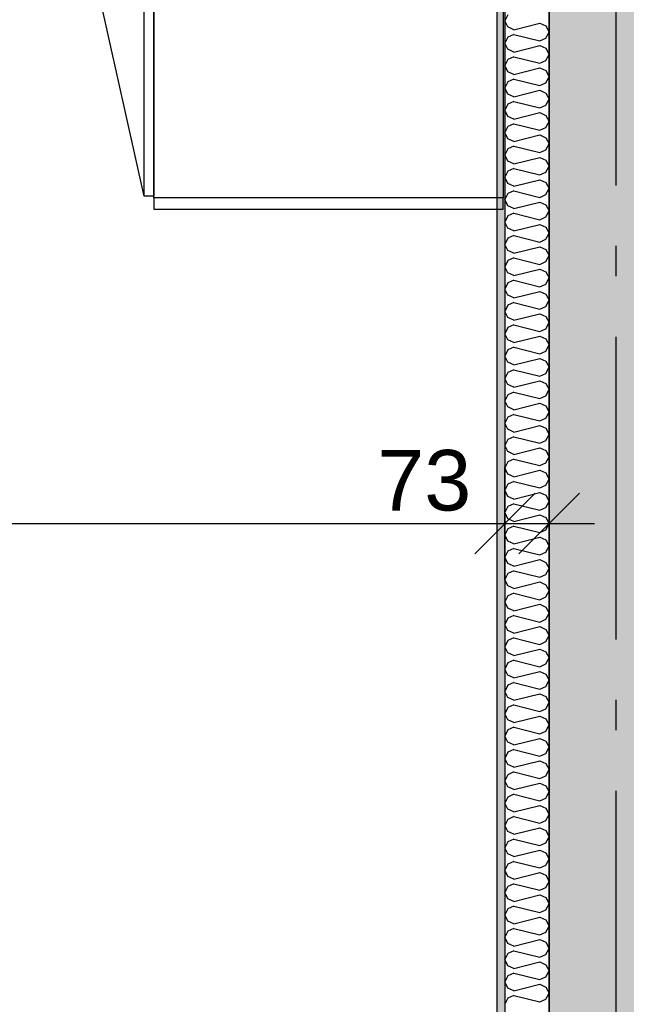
# Model space of a CAD drawing. Header units: millimetres. Extents: x -150 to 340931, y -1115 to 365939.
# Tile 115 of 253: x 285166 to 286169, y 352734 to 354361. Entities that reach past the tile are written whole.
import ezdxf
from ezdxf.enums import TextEntityAlignment as Align

# ---------------------------------------------------------------- set-up
doc = ezdxf.new("R2010")
doc.units = ezdxf.units.MM
doc.header["$LTSCALE"] = 0.5
doc.header["$MEASUREMENT"] = 0
doc.linetypes.add('Akselinje', pattern=[1500, 1000, -200, 100, -200])
doc.linetypes.add('PLINE', pattern=[0])
for name, color, linetype in [('232- Ikke-bærende yttervegger (Skravur)(Nye konstruksjoner)', 7, 'Continuous'), ('232- Ikke-bærende yttervegger(Nye konstruksjoner)', 7, 'Continuous'), ('242- Ikke-bærende innervegger (Skravur)(Nye konstruksjoner)', 7, 'Continuous'), ('242- Ikke-bærende innervegger(Nye konstruksjoner)', 7, 'Continuous'), ('273- Kjøkkeninnredning(Nye konstruksjoner)', 7, 'Continuous'), ('82-- Modullinjer(Nye konstruksjoner)', 7, 'Continuous'), ('842-M___1_50 Målsetting bygning(Nye konstruksjoner)', 7, 'Continuous'), ('862- M___Nettoareal(Nye konstruksjoner)', 7, 'Continuous'), ('862- M___Nettoareal(Polylinje)(Nye konstruksjoner)', 7, 'Continuous'), ('862- M___Nettoareal(Tekst)(Nye konstruksjoner)', 7, 'Continuous')]:
    doc.layers.add(name, color=color, linetype=linetype)
doc.layers.add('236- Innvendig kledning og overflate(Nye konstruksjoner)', color=7, linetype='Continuous', lineweight=0)
doc.styles.add('GENERATED_STYLE_1', font='txt')
doc.styles.add('GENERATED_STYLE_3', font='arial.ttf')
doc.styles.add('GENERATED_STYLE_5', font='arial.ttf')
doc.dimstyles.new('GENERATED_STYLE__1', dxfattribs={"dimtxt": 100, "dimasz": 95, "dimexe": 0.18, "dimexo": 0.0625, "dimgap": 0, "dimtad": 1, "dimtih": 1, "dimtoh": 1, "dimdec": 0, "dimzin": 0, "dimdsep": 46, "dimtxsty": 'GENERATED_STYLE_3', "dimblk": 'ARROWHEAD_6', "dimblk1": 'ARROWHEAD_6', "dimblk2": 'ARROWHEAD_6', "dimcen": 0.09, "dimse1": 1, "dimse2": 1, "dimclrd": 256, "dimclre": 256, "dimclrt": 256, "dimadec": 1, "dimazin": 0, "dimtfac": 1, "dimtdec": 4, "dimtmove": 0, "dimatfit": 3, "dimfxl": 1, "dimtolj": 1, "dimtzin": 0, "dimarcsym": 0})
doc.dimstyles.new('GENERATED_STYLE__2', dxfattribs={"dimtxt": 100, "dimasz": 95, "dimexe": 0.18, "dimexo": 0.0625, "dimgap": 0, "dimtad": 1, "dimdec": 0, "dimzin": 0, "dimdsep": 46, "dimtxsty": 'GENERATED_STYLE_3', "dimblk": 'ARROWHEAD_6', "dimblk1": 'ARROWHEAD_6', "dimblk2": 'ARROWHEAD_6', "dimcen": 0.09, "dimse1": 1, "dimse2": 1, "dimclrd": 256, "dimclre": 256, "dimclrt": 256, "dimadec": 1, "dimazin": 0, "dimtfac": 1, "dimtdec": 4, "dimtmove": 0, "dimatfit": 3, "dimfxl": 1, "dimtolj": 1, "dimtzin": 0, "dimarcsym": 0})
doc.dimstyles.new('GENERATED_STYLE__4', dxfattribs={"dimtxt": 100, "dimasz": 95, "dimexe": 0.18, "dimexo": 0.0625, "dimgap": 0, "dimtad": 1, "dimdec": 0, "dimzin": 0, "dimdsep": 46, "dimtxsty": 'GENERATED_STYLE_3', "dimblk": 'ARROWHEAD_6', "dimblk1": 'ARROWHEAD_6', "dimblk2": 'ARROWHEAD_6', "dimcen": 0.09, "dimse1": 1, "dimse2": 1, "dimclrd": 256, "dimclre": 256, "dimclrt": 256, "dimadec": 1, "dimazin": 0, "dimtfac": 1, "dimtdec": 4, "dimtmove": 2, "dimatfit": 3, "dimfxl": 1, "dimtolj": 1, "dimtzin": 0, "dimarcsym": 0})

# ---------------------------------------------------------------- blocks, each defined once
blk = doc.blocks.new('LEILIGHET 8__1', base_point=(283768.6, 348580.7))
at = {"layer": '862- M___Nettoareal(Polylinje)(Nye konstruksjoner)', "flags": 128}
blk.add_lwpolyline([(286041, 356380.7), (277911, 356380.7), (277911, 348080.7), (281226, 348080.7), (281226, 349780.7), (286041, 349780.7)], close=True, dxfattribs=at)
at = {"layer": '862- M___Nettoareal(Tekst)(Nye konstruksjoner)', "style": 'GENERATED_STYLE_1'}
for tag, p in [('DUMMY_861', (280015.2, 358168.6)), ('ROOM_NAME', (279278, 358118.8)), ('DUMMY_862', (279278, 357980.3))]:
    blk.add_attdef(tag, text='', height=100, dxfattribs=at).set_placement(p, align=Align.TOP_LEFT)
blk = doc.blocks.new('STUE__36', base_point=(282599.5, 355025.2))
at = {"layer": '862- M___Nettoareal(Polylinje)(Nye konstruksjoner)', "linetype": 'PLINE', "flags": 128}
blk.add_lwpolyline([(281350, 349780.7), (285955, 349780.7), (285955, 356380.7), (281350, 356380.7), (281350, 355490.7), (281350, 354480.7)], close=True, dxfattribs=at)
at = {"layer": '862- M___Nettoareal(Tekst)(Nye konstruksjoner)', "style": 'GENERATED_STYLE_1'}
for tag, p in [('DUMMY_861', (282836.2, 355213.4)), ('ROOM_NAME', (282362.8, 355163.6)), ('DUMMY_862', (282362.8, 355025.2))]:
    blk.add_attdef(tag, text='', height=100, dxfattribs=at).set_placement(p, align=Align.TOP_LEFT)
blk = doc.blocks.new('Standard grid marker[84]', base_point=(286151, 363787.1))
at = {"layer": '82-- Modullinjer(Nye konstruksjoner)', "linetype": 'Akselinje'}
blk.add_line((286151, 363587.1), (286151, 339987.1), dxfattribs=at)
at = {"layer": '82-- Modullinjer(Nye konstruksjoner)', "style": 'GENERATED_STYLE_5'}
for tag, p in [('AC_MarkerText_1_0', (286151, 363965.3)), ('AC_MarkerText_1_1', (286151, 339715.3))]:
    blk.add_attdef(tag, text='', height=100, rotation=360, dxfattribs=at).set_placement(p, align=Align.TOP_CENTER)
blk = doc.blocks.new('7.05.08 Cabinet for integrated fridge[276]', base_point=(285388, 354066.6))
at = {"layer": '273- Kjøkkeninnredning(Nye konstruksjoner)', "linetype": 'PLINE'}
blk.add_line((285372, 354069.1), (285244, 354642.8), dxfattribs=at)
at = {"layer": '273- Kjøkkeninnredning(Nye konstruksjoner)', "linetype": 'PLINE', "flags": 128}
for points in [[(285388, 354069.1), (285372, 354069.1), (285372, 354663.2), (285388, 354663.2)], [(285388, 354066.6), (285388, 354665.6), (285965, 354665.7), (285965, 354066.7)]]:
    blk.add_lwpolyline(points, close=True, dxfattribs=at)
at = {"layer": '273- Kjøkkeninnredning(Nye konstruksjoner)', "linetype": 'PLINE'}
blk.add_ellipse((285372, 354064.2), major_axis=(0, 599), ratio=0.825718, start_param=0, end_param=0.261799, dxfattribs=at)
blk = doc.blocks.new('7.01.21 Cabinet Side[278]', base_point=(285388, 354066.7))
at = {"layer": '273- Kjøkkeninnredning(Nye konstruksjoner)', "linetype": 'PLINE'}
for p, q in [((285388, 354066.7), (285388, 354047.7)), ((285965, 354066.7), (285388, 354066.7)), ((285965, 354047.7), (285965, 354066.7)), ((285388, 354047.7), (285965, 354047.7))]:
    blk.add_line(p, q, dxfattribs=at)
blk = doc.blocks.new('*D774')
at = {"layer": '842-M___1_50 Målsetting bygning(Nye konstruksjoner)', "linetype": 'PLINE'}
for p, q in [((276294.5, 363585.1), (276294.5, 363772.6)), ((335668.8, 363585.1), (335668.8, 363772.6)), ((276344.5, 363728.9), (276244.5, 363628.9)), ((335618.8, 363628.9), (335718.8, 363728.9)), ((276219.5, 363678.9), (276294.5, 363678.9)), ((276294.5, 363678.9), (335668.8, 363678.9)), ((335668.8, 363678.9), (335743.8, 363678.9))]:
    blk.add_line(p, q, dxfattribs=at)
at = {"layer": '842-M___1_50 Målsetting bygning(Nye konstruksjoner)', "insert": (305772, 363698.9), "char_height": 100, "attachment_point": 7, "style": 'GENERATED_STYLE_3'}
blk.add_mtext('\\A1;{\\pql;\\fArial|b0|i0|c0|p0;\\W1.000000;59\xa0374}', dxfattribs=at)
blk = doc.blocks.new('ARROWHEAD_6')
at = {"linetype": 'Continuous'}
for p, q in [((-0.5, -0.5), (0.5, 0.5)), ((0, 0), (-1, 0))]:
    blk.add_line(p, q, dxfattribs=at)
blk = doc.blocks.new('*X1387')
at = {"layer": '242- Ikke-bærende innervegger (Skravur)(Nye konstruksjoner)', "linetype": 'PLINE'}
for p, q in [((285972.8, 354369.1), (285968, 354359)), ((285972.8, 354348.9), (285968, 354359)), ((285982.7, 354344.4), (285972.8, 354348.9)), ((285982.7, 354344.4), (286025.5, 354355.1)), ((286025.5, 354355.1), (286035.4, 354350.6)), ((286035.4, 354350.6), (286041, 354340.5)), ((285972.8, 354332.1), (285968, 354322.1)), ((285982.7, 354336.6), (285972.8, 354332.1)), ((285982.7, 354336.6), (286025.5, 354325.9)), ((286025.5, 354325.9), (286035.4, 354330.4)), ((286035.4, 354330.4), (286041, 354340.5)), ((285972.8, 354312), (285968, 354322.1)), ((285982.7, 354307.5), (285972.8, 354312)), ((285982.7, 354307.5), (286025.5, 354318.2)), ((286025.5, 354318.2), (286035.4, 354313.7)), ((286035.4, 354313.7), (286041, 354303.6)), ((285972.8, 354295.2), (285968, 354285.1)), ((285982.7, 354299.7), (285972.8, 354295.2)), ((285982.7, 354299.7), (286025.5, 354289)), ((286025.5, 354289), (286035.4, 354293.5)), ((286035.4, 354293.5), (286041, 354303.6)), ((285972.8, 354275), (285968, 354285.1)), ((285982.7, 354270.5), (286025.5, 354281.3)), ((286025.5, 354281.3), (286035.4, 354276.8)), ((286035.4, 354276.8), (286041, 354266.7)), ((285982.7, 354270.5), (285972.8, 354275)), ((285982.7, 354262.8), (285972.8, 354258.3)), ((285982.7, 354262.8), (286025.5, 354252.1)), ((286035.4, 354256.6), (286041, 354266.7)), ((285972.8, 354258.3), (285968, 354248.2)), ((285972.8, 354238.1), (285968, 354248.2)), ((285982.7, 354233.6), (286025.5, 354244.3)), ((286025.5, 354252.1), (286035.4, 354256.6)), ((286025.5, 354244.3), (286035.4, 354239.8)), ((285982.7, 354233.6), (285972.8, 354238.1)), ((286035.4, 354239.8), (286041, 354229.7)), ((286035.4, 354219.7), (286041, 354229.7)), ((285972.8, 354221.4), (285968, 354211.3)), ((285972.8, 354201.2), (285968, 354211.3)), ((285982.7, 354225.9), (285972.8, 354221.4)), ((285982.7, 354225.9), (286025.5, 354215.2)), ((286025.5, 354215.2), (286035.4, 354219.7)), ((285982.7, 354196.7), (285972.8, 354201.2)), ((285982.7, 354196.7), (286025.5, 354207.4)), ((286025.5, 354207.4), (286035.4, 354202.9)), ((286035.4, 354202.9), (286041, 354192.8)), ((285972.8, 354184.4), (285968, 354174.3)), ((285982.7, 354188.9), (285972.8, 354184.4)), ((285982.7, 354188.9), (286025.5, 354178.2)), ((286025.5, 354178.2), (286035.4, 354182.7)), ((286035.4, 354182.7), (286041, 354192.8)), ((285972.8, 354164.3), (285968, 354174.3)), ((285982.7, 354159.8), (285972.8, 354164.3)), ((285982.7, 354159.8), (286025.5, 354170.5)), ((286025.5, 354170.5), (286035.4, 354166)), ((286035.4, 354166), (286041, 354155.9)), ((285972.8, 354147.5), (285968, 354137.4)), ((285982.7, 354152), (285972.8, 354147.5)), ((285982.7, 354152), (286025.5, 354141.3)), ((286035.4, 354145.8), (286041, 354155.9)), ((285972.8, 354127.3), (285968, 354137.4)), ((285982.7, 354122.8), (286025.5, 354133.5)), ((286025.5, 354141.3), (286035.4, 354145.8)), ((286025.5, 354133.5), (286035.4, 354129)), ((285982.7, 354122.8), (285972.8, 354127.3)), ((285982.7, 354115.1), (285972.8, 354110.6)), ((285982.7, 354115.1), (286025.5, 354104.4)), ((286035.4, 354129), (286041, 354119)), ((286035.4, 354108.9), (286041, 354119)), ((285972.8, 354110.6), (285968, 354100.5)), ((285972.8, 354090.4), (285968, 354100.5)), ((286025.5, 354104.4), (286035.4, 354108.9)), ((285982.7, 354085.9), (285972.8, 354090.4)), ((285982.7, 354085.9), (286025.5, 354096.6)), ((286025.5, 354096.6), (286035.4, 354092.1)), ((286035.4, 354092.1), (286041, 354082)), ((286035.4, 354071.9), (286041, 354082)), ((285972.8, 354073.6), (285968, 354063.6)), ((285982.7, 354078.1), (285972.8, 354073.6)), ((285982.7, 354078.1), (286025.5, 354067.4)), ((286025.5, 354067.4), (286035.4, 354071.9)), ((285972.8, 354053.5), (285968, 354063.6)), ((285982.7, 354049), (285972.8, 354053.5)), ((285982.7, 354049), (286025.5, 354059.7)), ((286025.5, 354059.7), (286035.4, 354055.2)), ((286035.4, 354055.2), (286041, 354045.1)), ((285972.8, 354036.7), (285968, 354026.6)), ((285982.7, 354041.2), (285972.8, 354036.7)), ((285982.7, 354041.2), (286025.5, 354030.5)), ((286025.5, 354030.5), (286035.4, 354035)), ((286035.4, 354035), (286041, 354045.1)), ((285972.8, 354016.6), (285968, 354026.6)), ((285982.7, 354012.1), (285972.8, 354016.6)), ((285982.7, 354012.1), (286025.5, 354022.8)), ((286025.5, 354022.8), (286035.4, 354018.3)), ((286035.4, 354018.3), (286041, 354008.2)), ((285972.8, 353999.8), (285968, 353989.7)), ((285982.7, 354004.3), (285972.8, 353999.8)), ((285982.7, 354004.3), (286025.5, 353993.6)), ((286035.4, 353998.1), (286041, 354008.2)), ((285972.8, 353979.6), (285968, 353989.7)), ((285982.7, 353975.1), (286025.5, 353985.8)), ((286025.5, 353993.6), (286035.4, 353998.1)), ((286025.5, 353985.8), (286035.4, 353981.3)), ((285982.7, 353975.1), (285972.8, 353979.6)), ((285982.7, 353967.4), (285972.8, 353962.9)), ((285982.7, 353967.4), (286025.5, 353956.7)), ((286035.4, 353981.3), (286041, 353971.2)), ((286035.4, 353961.2), (286041, 353971.2)), ((285972.8, 353962.9), (285968, 353952.8)), ((285972.8, 353942.7), (285968, 353952.8)), ((286025.5, 353956.7), (286035.4, 353961.2)), ((285982.7, 353938.2), (285972.8, 353942.7)), ((285982.7, 353938.2), (286025.5, 353948.9)), ((286025.5, 353948.9), (286035.4, 353944.4)), ((286035.4, 353944.4), (286041, 353934.3)), ((285972.8, 353925.9), (285968, 353915.9)), ((285982.7, 353930.4), (285972.8, 353925.9)), ((285982.7, 353930.4), (286025.5, 353919.7)), ((286025.5, 353919.7), (286035.4, 353924.2)), ((286035.4, 353924.2), (286041, 353934.3)), ((285972.8, 353905.8), (285968, 353915.9)), ((285982.7, 353901.3), (285972.8, 353905.8)), ((285982.7, 353901.3), (286025.5, 353912)), ((286025.5, 353912), (286035.4, 353907.5)), ((286035.4, 353907.5), (286041, 353897.4)), ((285972.8, 353889), (285968, 353878.9)), ((285982.7, 353893.5), (285972.8, 353889)), ((285982.7, 353893.5), (286025.5, 353882.8)), ((286025.5, 353882.8), (286035.4, 353887.3)), ((286035.4, 353887.3), (286041, 353897.4)), ((285972.8, 353868.8), (285968, 353878.9)), ((285982.7, 353864.3), (286025.5, 353875)), ((286025.5, 353875), (286035.4, 353870.5)), ((286035.4, 353870.5), (286041, 353860.5)), ((285982.7, 353864.3), (285972.8, 353868.8)), ((285982.7, 353856.6), (285972.8, 353852.1)), ((285982.7, 353856.6), (286025.5, 353845.9)), ((286035.4, 353850.4), (286041, 353860.5)), ((285972.8, 353852.1), (285968, 353842)), ((285972.8, 353831.9), (285968, 353842)), ((285982.7, 353827.4), (286025.5, 353838.1)), ((286025.5, 353845.9), (286035.4, 353850.4)), ((286025.5, 353838.1), (286035.4, 353833.6)), ((285982.7, 353827.4), (285972.8, 353831.9)), ((286035.4, 353833.6), (286041, 353823.5)), ((286035.4, 353813.4), (286041, 353823.5)), ((285972.8, 353815.2), (285968, 353805.1)), ((285972.8, 353795), (285968, 353805.1)), ((285982.7, 353819.7), (285972.8, 353815.2)), ((285982.7, 353819.7), (286025.5, 353808.9)), ((286025.5, 353808.9), (286035.4, 353813.4)), ((285982.7, 353790.5), (285972.8, 353795)), ((285982.7, 353790.5), (286025.5, 353801.2)), ((286025.5, 353801.2), (286035.4, 353796.7)), ((286035.4, 353796.7), (286041, 353786.6)), ((285972.8, 353778.2), (285968, 353768.1)), ((285982.7, 353782.7), (285972.8, 353778.2)), ((285982.7, 353782.7), (286025.5, 353772)), ((286025.5, 353772), (286035.4, 353776.5)), ((286035.4, 353776.5), (286041, 353786.6)), ((285972.8, 353758.1), (285968, 353768.1)), ((285982.7, 353753.6), (285972.8, 353758.1)), ((285982.7, 353753.6), (286025.5, 353764.3)), ((286025.5, 353764.3), (286035.4, 353759.8)), ((286035.4, 353759.8), (286041, 353749.7)), ((285972.8, 353741.3), (285968, 353731.2)), ((285982.7, 353745.8), (285972.8, 353741.3)), ((285982.7, 353745.8), (286025.5, 353735.1)), ((286025.5, 353735.1), (286035.4, 353739.6)), ((286035.4, 353739.6), (286041, 353749.7)), ((285972.8, 353721.1), (285968, 353731.2)), ((285982.7, 353716.6), (286025.5, 353727.3)), ((286025.5, 353727.3), (286035.4, 353722.8)), ((285982.7, 353716.6), (285972.8, 353721.1)), ((285982.7, 353708.9), (285972.8, 353704.4)), ((285982.7, 353708.9), (286025.5, 353698.2)), ((286035.4, 353722.8), (286041, 353712.7)), ((286035.4, 353702.7), (286041, 353712.7)), ((285972.8, 353704.4), (285968, 353694.3)), ((285972.8, 353684.2), (285968, 353694.3)), ((286025.5, 353698.2), (286035.4, 353702.7)), ((285982.7, 353679.7), (285972.8, 353684.2)), ((285982.7, 353679.7), (286025.5, 353690.4)), ((286025.5, 353690.4), (286035.4, 353685.9)), ((286035.4, 353685.9), (286041, 353675.8)), ((286035.4, 353665.7), (286041, 353675.8)), ((285972.8, 353667.4), (285968, 353657.4)), ((285982.7, 353671.9), (285972.8, 353667.4)), ((285982.7, 353671.9), (286025.5, 353661.2)), ((286025.5, 353661.2), (286035.4, 353665.7)), ((285972.8, 353647.3), (285968, 353657.4)), ((285982.7, 353642.8), (285972.8, 353647.3)), ((285982.7, 353642.8), (286025.5, 353653.5)), ((286025.5, 353653.5), (286035.4, 353649)), ((286035.4, 353649), (286041, 353638.9)), ((285972.8, 353630.5), (285968, 353620.4)), ((285982.7, 353635), (285972.8, 353630.5)), ((285982.7, 353635), (286025.5, 353624.3)), ((286025.5, 353624.3), (286035.4, 353628.8)), ((286035.4, 353628.8), (286041, 353638.9)), ((285972.8, 353610.3), (285968, 353620.4)), ((285982.7, 353605.8), (285972.8, 353610.3)), ((285982.7, 353605.8), (286025.5, 353616.6)), ((286025.5, 353616.6), (286035.4, 353612.1)), ((286035.4, 353612.1), (286041, 353602)), ((285972.8, 353593.6), (285968, 353583.5)), ((285982.7, 353598.1), (285972.8, 353593.6)), ((285982.7, 353598.1), (286025.5, 353587.4)), ((286035.4, 353591.9), (286041, 353602)), ((285972.8, 353573.4), (285968, 353583.5)), ((285982.7, 353568.9), (286025.5, 353579.6)), ((286025.5, 353587.4), (286035.4, 353591.9)), ((286025.5, 353579.6), (286035.4, 353575.1)), ((285982.7, 353568.9), (285972.8, 353573.4)), ((285982.7, 353561.2), (285972.8, 353556.7)), ((285982.7, 353561.2), (286025.5, 353550.5)), ((286035.4, 353575.1), (286041, 353565)), ((286035.4, 353555), (286041, 353565)), ((285972.8, 353556.7), (285968, 353546.6)), ((285972.8, 353536.5), (285968, 353546.6)), ((286025.5, 353550.5), (286035.4, 353555)), ((285982.7, 353532), (285972.8, 353536.5)), ((285982.7, 353532), (286025.5, 353542.7)), ((286025.5, 353542.7), (286035.4, 353538.2)), ((286035.4, 353538.2), (286041, 353528.1)), ((286035.4, 353518), (286041, 353528.1)), ((285972.8, 353519.7), (285968, 353509.6)), ((285982.7, 353524.2), (285972.8, 353519.7)), ((285982.7, 353524.2), (286025.5, 353513.5)), ((286025.5, 353513.5), (286035.4, 353518)), ((285972.8, 353499.6), (285968, 353509.6)), ((285982.7, 353495.1), (285972.8, 353499.6)), ((285982.7, 353495.1), (286025.5, 353505.8)), ((286025.5, 353505.8), (286035.4, 353501.3)), ((286035.4, 353501.3), (286041, 353491.2)), ((285972.8, 353482.8), (285968, 353472.7)), ((285982.7, 353487.3), (285972.8, 353482.8)), ((285982.7, 353487.3), (286025.5, 353476.6)), ((286025.5, 353476.6), (286035.4, 353481.1)), ((286035.4, 353481.1), (286041, 353491.2)), ((285972.8, 353462.6), (285968, 353472.7)), ((285982.7, 353458.1), (286025.5, 353468.8)), ((286025.5, 353468.8), (286035.4, 353464.3)), ((286035.4, 353464.3), (286041, 353454.3)), ((285982.7, 353458.1), (285972.8, 353462.6)), ((285982.7, 353450.4), (285972.8, 353445.9)), ((285982.7, 353450.4), (286025.5, 353439.7)), ((286035.4, 353444.2), (286041, 353454.3)), ((285972.8, 353445.9), (285968, 353435.8)), ((285972.8, 353425.7), (285968, 353435.8)), ((285982.7, 353421.2), (286025.5, 353431.9)), ((286025.5, 353439.7), (286035.4, 353444.2)), ((286025.5, 353431.9), (286035.4, 353427.4)), ((285982.7, 353421.2), (285972.8, 353425.7)), ((286035.4, 353427.4), (286041, 353417.3)), ((286035.4, 353407.2), (286041, 353417.3)), ((285972.8, 353408.9), (285968, 353398.9)), ((285972.8, 353388.8), (285968, 353398.9)), ((285982.7, 353413.4), (285972.8, 353408.9)), ((285982.7, 353413.4), (286025.5, 353402.7)), ((286025.5, 353402.7), (286035.4, 353407.2)), ((285982.7, 353384.3), (285972.8, 353388.8)), ((285982.7, 353384.3), (286025.5, 353395)), ((286025.5, 353395), (286035.4, 353390.5)), ((286035.4, 353390.5), (286041, 353380.4)), ((285972.8, 353372), (285968, 353361.9)), ((285982.7, 353376.5), (285972.8, 353372)), ((285982.7, 353376.5), (286025.5, 353365.8)), ((286025.5, 353365.8), (286035.4, 353370.3)), ((286035.4, 353370.3), (286041, 353380.4)), ((285972.8, 353351.9), (285968, 353361.9)), ((285982.7, 353347.4), (285972.8, 353351.9)), ((285982.7, 353347.4), (286025.5, 353358.1)), ((286025.5, 353358.1), (286035.4, 353353.6)), ((286035.4, 353353.6), (286041, 353343.5)), ((285972.8, 353335.1), (285968, 353325)), ((285982.7, 353339.6), (285972.8, 353335.1)), ((285982.7, 353339.6), (286025.5, 353328.9)), ((286025.5, 353328.9), (286035.4, 353333.4)), ((286035.4, 353333.4), (286041, 353343.5)), ((285972.8, 353314.9), (285968, 353325)), ((285982.7, 353310.4), (286025.5, 353321.1)), ((286025.5, 353321.1), (286035.4, 353316.6)), ((286035.4, 353316.6), (286041, 353306.5)), ((285982.7, 353310.4), (285972.8, 353314.9)), ((285982.7, 353302.7), (285972.8, 353298.2)), ((285982.7, 353302.7), (286025.5, 353292)), ((286035.4, 353296.5), (286041, 353306.5)), ((285972.8, 353298.2), (285968, 353288.1)), ((285972.8, 353278), (285968, 353288.1)), ((285982.7, 353273.5), (286025.5, 353284.2)), ((286025.5, 353292), (286035.4, 353296.5)), ((286025.5, 353284.2), (286035.4, 353279.7)), ((285982.7, 353273.5), (285972.8, 353278)), ((286035.4, 353279.7), (286041, 353269.6)), ((286035.4, 353259.5), (286041, 353269.6)), ((285972.8, 353261.2), (285968, 353251.2)), ((285982.7, 353265.7), (285972.8, 353261.2)), ((285982.7, 353265.7), (286025.5, 353255)), ((286025.5, 353255), (286035.4, 353259.5)), ((285972.8, 353241.1), (285968, 353251.2)), ((285982.7, 353236.6), (285972.8, 353241.1)), ((285982.7, 353236.6), (286025.5, 353247.3)), ((286025.5, 353247.3), (286035.4, 353242.8)), ((286035.4, 353242.8), (286041, 353232.7)), ((285972.8, 353224.3), (285968, 353214.2)), ((285982.7, 353228.8), (285972.8, 353224.3)), ((285982.7, 353228.8), (286025.5, 353218.1)), ((286025.5, 353218.1), (286035.4, 353222.6)), ((286035.4, 353222.6), (286041, 353232.7)), ((285972.8, 353204.1), (285968, 353214.2)), ((285982.7, 353199.6), (285972.8, 353204.1)), ((285982.7, 353199.6), (286025.5, 353210.3)), ((286025.5, 353210.3), (286035.4, 353205.8)), ((286035.4, 353205.8), (286041, 353195.8)), ((285972.8, 353187.4), (285968, 353177.3)), ((285982.7, 353191.9), (285972.8, 353187.4)), ((285982.7, 353191.9), (286025.5, 353181.2)), ((286035.4, 353185.7), (286041, 353195.8)), ((285972.8, 353167.2), (285968, 353177.3)), ((285982.7, 353162.7), (286025.5, 353173.4)), ((286025.5, 353181.2), (286035.4, 353185.7)), ((286025.5, 353173.4), (286035.4, 353168.9)), ((285982.7, 353162.7), (285972.8, 353167.2)), ((285982.7, 353155), (285972.8, 353150.5)), ((285982.7, 353155), (286025.5, 353144.2)), ((286035.4, 353168.9), (286041, 353158.8)), ((286035.4, 353148.7), (286041, 353158.8)), ((285972.8, 353150.5), (285968, 353140.4)), ((285972.8, 353130.3), (285968, 353140.4)), ((286025.5, 353144.2), (286035.4, 353148.7)), ((285982.7, 353125.8), (285972.8, 353130.3)), ((285982.7, 353125.8), (286025.5, 353136.5)), ((286025.5, 353136.5), (286035.4, 353132)), ((286035.4, 353132), (286041, 353121.9)), ((286035.4, 353111.8), (286041, 353121.9)), ((285972.8, 353113.5), (285968, 353103.4)), ((285982.7, 353118), (285972.8, 353113.5)), ((285982.7, 353118), (286025.5, 353107.3)), ((286025.5, 353107.3), (286035.4, 353111.8)), ((285972.8, 353093.4), (285968, 353103.4)), ((285982.7, 353088.9), (285972.8, 353093.4)), ((285982.7, 353088.9), (286025.5, 353099.6)), ((286025.5, 353099.6), (286035.4, 353095.1)), ((286035.4, 353095.1), (286041, 353085)), ((285972.8, 353076.6), (285968, 353066.5)), ((285982.7, 353081.1), (285972.8, 353076.6)), ((285982.7, 353081.1), (286025.5, 353070.4)), ((286025.5, 353070.4), (286035.4, 353074.9)), ((286035.4, 353074.9), (286041, 353085)), ((285972.8, 353056.4), (285968, 353066.5)), ((285982.7, 353051.9), (285972.8, 353056.4)), ((285982.7, 353051.9), (286025.5, 353062.6)), ((286025.5, 353062.6), (286035.4, 353058.1)), ((286035.4, 353058.1), (286041, 353048)), ((285982.7, 353044.2), (285972.8, 353039.7)), ((285982.7, 353044.2), (286025.5, 353033.5)), ((286035.4, 353038), (286041, 353048)), ((285972.8, 353039.7), (285968, 353029.6)), ((285972.8, 353019.5), (285968, 353029.6)), ((285982.7, 353015), (286025.5, 353025.7)), ((286025.5, 353033.5), (286035.4, 353038)), ((286025.5, 353025.7), (286035.4, 353021.2)), ((285982.7, 353015), (285972.8, 353019.5)), ((285982.7, 353007.2), (285972.8, 353002.7)), ((285982.7, 353007.2), (286025.5, 352996.5)), ((286035.4, 353021.2), (286041, 353011.1)), ((286035.4, 353001), (286041, 353011.1)), ((285972.8, 353002.7), (285968, 352992.7)), ((285972.8, 352982.6), (285968, 352992.7)), ((286025.5, 352996.5), (286035.4, 353001)), ((285982.7, 352978.1), (285972.8, 352982.6)), ((285982.7, 352978.1), (286025.5, 352988.8)), ((286025.5, 352988.8), (286035.4, 352984.3)), ((286035.4, 352984.3), (286041, 352974.2)), ((285972.8, 352965.8), (285968, 352955.7)), ((285982.7, 352970.3), (285972.8, 352965.8)), ((285982.7, 352970.3), (286025.5, 352959.6)), ((286025.5, 352959.6), (286035.4, 352964.1)), ((286035.4, 352964.1), (286041, 352974.2)), ((285972.8, 352945.6), (285968, 352955.7)), ((285982.7, 352941.1), (285972.8, 352945.6)), ((285982.7, 352941.1), (286025.5, 352951.9)), ((286025.5, 352951.9), (286035.4, 352947.4)), ((286035.4, 352947.4), (286041, 352937.3)), ((285972.8, 352928.9), (285968, 352918.8)), ((285982.7, 352933.4), (285972.8, 352928.9)), ((285982.7, 352933.4), (286025.5, 352922.7)), ((286025.5, 352922.7), (286035.4, 352927.2)), ((286035.4, 352927.2), (286041, 352937.3)), ((285972.8, 352908.7), (285968, 352918.8)), ((285982.7, 352904.2), (286025.5, 352914.9)), ((286025.5, 352914.9), (286035.4, 352910.4)), ((286035.4, 352910.4), (286041, 352900.3)), ((285982.7, 352904.2), (285972.8, 352908.7)), ((285982.7, 352896.5), (285972.8, 352892)), ((285982.7, 352896.5), (286025.5, 352885.8)), ((286035.4, 352890.3), (286041, 352900.3)), ((285972.8, 352892), (285968, 352881.9)), ((285972.8, 352871.8), (285968, 352881.9)), ((285982.7, 352867.3), (286025.5, 352878)), ((286025.5, 352885.8), (286035.4, 352890.3)), ((286025.5, 352878), (286035.4, 352873.5)), ((285982.7, 352867.3), (285972.8, 352871.8)), ((286035.4, 352873.5), (286041, 352863.4)), ((286035.4, 352853.3), (286041, 352863.4)), ((285972.8, 352855), (285968, 352844.9)), ((285972.8, 352834.9), (285968, 352844.9)), ((285982.7, 352859.5), (285972.8, 352855)), ((285982.7, 352859.5), (286025.5, 352848.8)), ((286025.5, 352848.8), (286035.4, 352853.3)), ((285982.7, 352830.4), (285972.8, 352834.9)), ((285982.7, 352830.4), (286025.5, 352841.1)), ((286025.5, 352841.1), (286035.4, 352836.6)), ((286035.4, 352836.6), (286041, 352826.5)), ((285972.8, 352818.1), (285968, 352808)), ((285982.7, 352822.6), (285972.8, 352818.1)), ((285982.7, 352822.6), (286025.5, 352811.9)), ((286025.5, 352811.9), (286035.4, 352816.4)), ((286035.4, 352816.4), (286041, 352826.5)), ((285972.8, 352797.9), (285968, 352808)), ((285982.7, 352793.4), (285972.8, 352797.9)), ((285982.7, 352793.4), (286025.5, 352804.1)), ((286025.5, 352804.1), (286035.4, 352799.6)), ((286035.4, 352799.6), (286041, 352789.6)), ((285972.8, 352781.2), (285968, 352771.1)), ((285982.7, 352785.7), (285972.8, 352781.2)), ((285982.7, 352785.7), (286025.5, 352775)), ((286035.4, 352779.5), (286041, 352789.6)), ((285972.8, 352761), (285968, 352771.1)), ((285982.7, 352756.5), (286025.5, 352767.2)), ((286025.5, 352775), (286035.4, 352779.5)), ((286025.5, 352767.2), (286035.4, 352762.7)), ((285982.7, 352756.5), (285972.8, 352761)), ((285982.7, 352748.7), (285972.8, 352744.2)), ((285982.7, 352748.7), (286025.5, 352738)), ((286035.4, 352762.7), (286041, 352752.6)), ((286035.4, 352742.5), (286041, 352752.6)), ((285972.8, 352744.2), (285968, 352734.2)), ((286025.5, 352738), (286035.4, 352742.5))]:
    blk.add_line(p, q, dxfattribs=at)
blk = doc.blocks.new('*D1636')
at = {"layer": '842-M___1_50 Målsetting bygning(Nye konstruksjoner)', "linetype": 'PLINE'}
for p, q in [((281337, 353434.8), (281337, 353622.3)), ((281289, 353578.6), (281189, 353478.6)), ((281387, 353578.6), (281287, 353478.6)), ((281239, 353528.6), (281337, 353528.6)), ((281337, 353528.6), (285968, 353528.6))]:
    blk.add_line(p, q, dxfattribs=at)
blk = doc.blocks.new('*D1637')
at = {"layer": '842-M___1_50 Målsetting bygning(Nye konstruksjoner)', "linetype": 'PLINE'}
for p, q in [((285968, 353434.8), (285968, 353622.3)), ((281387, 353578.6), (281287, 353478.6)), ((285918, 353478.6), (286018, 353578.6)), ((281337, 353528.6), (285968, 353528.6)), ((285968, 353528.6), (286041, 353528.6))]:
    blk.add_line(p, q, dxfattribs=at)
at = {"layer": '842-M___1_50 Målsetting bygning(Nye konstruksjoner)', "char_height": 100, "attachment_point": 7, "rotation": 360, "style": 'GENERATED_STYLE_3'}
for s, insert in [('\\A1;{\\pql;\\fArial|b0|i0|c0|p0;\\W1.000000;4\xa0631}', (283480.9, 353548.6)), ('\\A1;{\\pql;\\fArial|b0|i0|c0|p0;\\W1.000000;73}', (285757, 353548.6))]:
    blk.add_mtext(s, dxfattribs=dict(at, insert=insert))
blk = doc.blocks.new('*D1638')
at = {"layer": '842-M___1_50 Målsetting bygning(Nye konstruksjoner)', "linetype": 'PLINE'}
for p, q in [((286041, 353434.8), (286041, 353622.3)), ((285918, 353478.6), (286018, 353578.6)), ((286091, 353578.6), (285991, 353478.6)), ((285968, 353528.6), (286041, 353528.6)), ((286041, 353528.6), (286116, 353528.6))]:
    blk.add_line(p, q, dxfattribs=at)

msp = doc.modelspace()

# ---------------------------------------------------------------- hatches: boundary and pattern name
at = {"layer": '232- Ikke-bærende yttervegger (Skravur)(Nye konstruksjoner)', "linetype": 'Continuous'}
h = msp.add_hatch(dxfattribs=at)
h.set_pattern_fill('Betong_strukturell', color=256, style=0, pattern_type=2)
h.set_pattern_definition([(90.00001, (0, 0), (311.76916, 6e-05), [30, -150]), (90.00001, (-155.9, 90), (311.76916, 6e-05), [30, -150]), (150.00001, (0, 0), (155.88452, 270.00004), [30, -150]), (150.00001, (-4e-05, 180), (155.88452, 270.00004), [30, -150]), (210.00001, (-6e-06, 30), (-155.88463, 269.99998), [30, -150]), (210.00001, (-4e-05, 210), (-155.88463, 269.99998), [30, -150]), (90.000012, (-30, -6e-06), (60.000002, 1.2e-05), [0, -60.000002, 0, -90.000004]), (135.000012, (-30, 30), (42.4264, 42.426417), [0, -45.000002, 0, -75.000003])])
h.paths.add_polyline_path([(286041, 356590.6), (286041, 347870.7), (286261, 347870.7), (286261, 356590.6)])
at = {"layer": '242- Ikke-bærende innervegger (Skravur)(Nye konstruksjoner)', "linetype": 'Continuous'}
h = msp.add_hatch(dxfattribs=at)
h.set_pattern_fill('Prikker_tett', color=256, style=0, pattern_type=2)
h.set_pattern_definition([(0, (0, 0), (0, 43.30127), [0, -25]), (0, (12.5, 21.65), (0, 43.30127), [0, -25])])
h.paths.add_polyline_path([(285955, 356380.7), (285955, 349780.7), (285968, 349780.7), (285968, 356380.7)])

# ---------------------------------------------------------------- linework, layer by layer
at = {"layer": '232- Ikke-bærende yttervegger(Nye konstruksjoner)', "linetype": 'PLINE', "flags": 128}
msp.add_lwpolyline([(286041, 356590.6), (286041, 347870.7)], dxfattribs=at)
at = {"layer": '236- Innvendig kledning og overflate(Nye konstruksjoner)', "linetype": 'PLINE', "flags": 128}
msp.add_lwpolyline([(285955, 356380.7), (285955, 349780.7)], dxfattribs=at)
at = {"layer": '242- Ikke-bærende innervegger(Nye konstruksjoner)', "linetype": 'PLINE'}
msp.add_line((285968, 356380.7), (285968, 349780.7), dxfattribs=at)
at = {"layer": '242- Ikke-bærende innervegger(Nye konstruksjoner)', "linetype": 'PLINE', "flags": 128}
msp.add_lwpolyline([(286041, 349780.7), (286041, 356380.7)], dxfattribs=at)

# ---------------------------------------------------------------- block references
at = {"layer": '242- Ikke-bærende innervegger(Nye konstruksjoner)'}
msp.add_blockref('*X1387', (0, 0), dxfattribs=at)
at = {"layer": '273- Kjøkkeninnredning(Nye konstruksjoner)', "linetype": 'PLINE'}
for name, p in [('7.05.08 Cabinet for integrated fridge[276]', (285388, 354066.6)), ('7.01.21 Cabinet Side[278]', (285388, 354066.7))]:
    msp.add_blockref(name, p, dxfattribs=at)
at = {"layer": '82-- Modullinjer(Nye konstruksjoner)', "linetype": 'PLINE'}
msp.add_blockref('Standard grid marker[84]', (286151, 363787.1), dxfattribs=at)
at = {"layer": '862- M___Nettoareal(Nye konstruksjoner)', "linetype": 'Continuous'}
for name, p in [('LEILIGHET 8__1', (283768.6, 348580.7)), ('STUE__36', (282599.5, 355025.2))]:
    msp.add_blockref(name, p, dxfattribs=at)

# ---------------------------------------------------------------- dimensions: what is measured, and where the dimension line sits
at = {"layer": '842-M___1_50 Målsetting bygning(Nye konstruksjoner)', "linetype": 'Continuous'}
dim = msp.add_linear_dim(base=(335668.8, 363678.9), p1=(276294.5, 358685.2), p2=(335668.8, 339845.1), dimstyle='GENERATED_STYLE__1', dxfattribs=at)
dim.commit()
dim.dimension.update_dxf_attribs({"geometry": '*D774', "text_midpoint": (305981.5, 363748.9), "dimtype": 160})
for base, p1, p2, dimstyle, picture, middle in [((285968, 353528.6), (281337, 352074.2), (285968, 353080.7), 'GENERATED_STYLE__2', '*D1637', (283652.5, 353598.6)), ((281337, 353528.6), (281239, 352025.2), (281337, 352074.2), 'GENERATED_STYLE__4', '*D1636', (281092.4, 353598.6)), ((286041, 353528.6), (285968, 353080.7), (286041, 353080.7), 'GENERATED_STYLE__4', '*D1638', (285833.1, 353598.6))]:
    dim = msp.add_linear_dim(base=base, p1=p1, p2=p2, angle=360, dimstyle=dimstyle, dxfattribs=at)
    dim.commit()
    dim.dimension.update_dxf_attribs({"geometry": picture, "text_midpoint": middle, "dimtype": 160, "text_rotation": 360})

doc.saveas('drawing.dxf')
